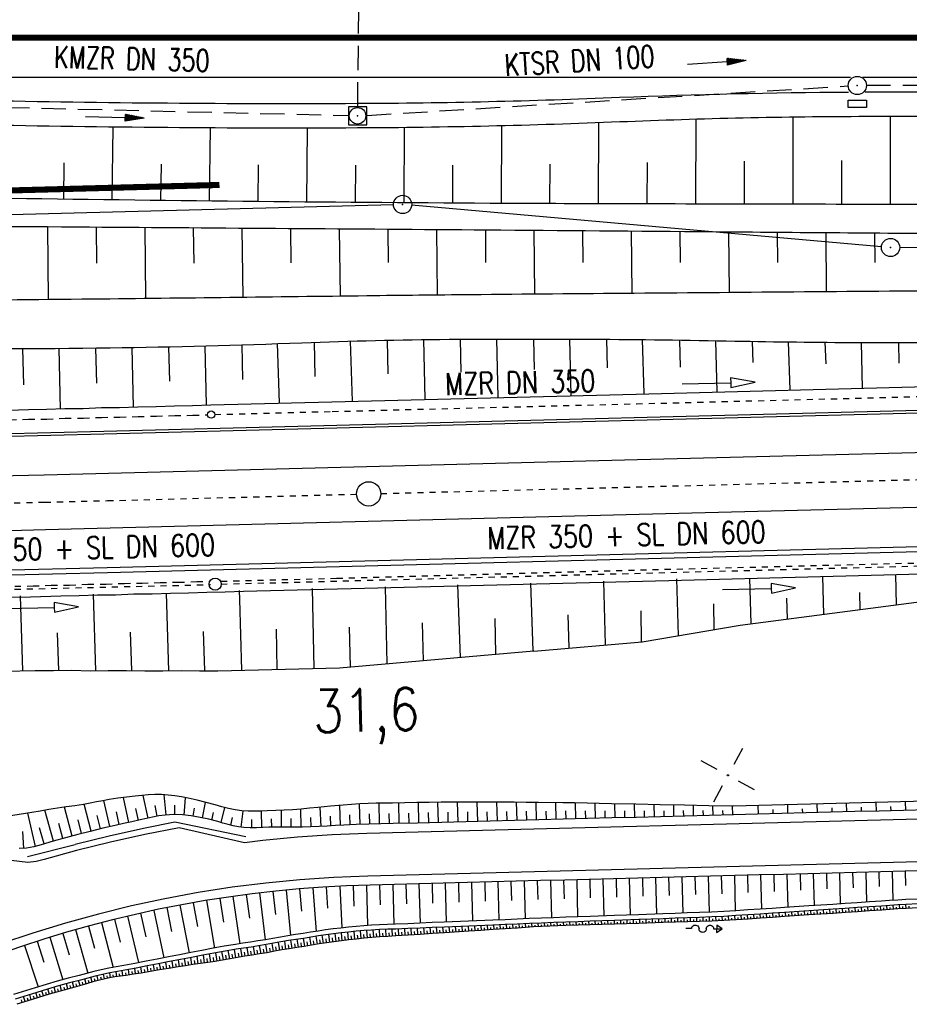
# Model space of a CAD drawing. Extents: x 0 to 1135, y 0 to 420.
# Tile 6 of 81: x 129 to 202, y 127 to 208. Entities that reach past the tile are written whole.
import ezdxf
from ezdxf.enums import TextEntityAlignment as Align

# ---------------------------------------------------------------- set-up
doc = ezdxf.new("R2010")
doc.units = 0
doc.header["$LTSCALE"] = 2
doc.header["$MEASUREMENT"] = 0
for name, pattern in [('ACAD_ISO03W100', [0.5, 0.25, -0.25]), ('ACAD_ISO10W100W', [0.5, 0.25, -0.25]), ('AUSGEZOGEN', [0]), ('GEMEINDE', [3.5, 2, -0.5, 0.5, -0.5]), ('GESTRICH-X2', [1.5, 1, -0.5]), ('STRICHLINIEX2', [0.5, 0.25, -0.25])]:
    doc.linetypes.add(name, pattern=pattern)
doc.layers.get('0').update_dxf_attribs({"color": 8, "linetype": 'AUSGEZOGEN'})
for name, color, linetype in [('Bahnachse', 7, 'CONTINUOUS'), ('BOESCHG', 8, 'AUSGEZOGEN'), ('Böschungen', 15, 'CONTINUOUS'), ('DURCHL', 200, 'GESTRICH-X2'), ('FBRTOP', 8, 'AUSGEZOGEN'), ('GEMEINGRZ', 8, 'GEMEINDE'), ('Gleisachsen', 7, 'CONTINUOUS'), ('GRENZL-BAB', 7, 'AUSGEZOGEN'), ('GRENZP-BAB', 7, 'AUSGEZOGEN'), ('Kabelanlagen', 15, 'CONTINUOUS'), ('KANAL', 200, 'GESTRICH-X2'), ('MULDE', 8, 'AUSGEZOGEN'), ('NETZ', 250, 'AUSGEZOGEN'), ('PFEIL', 200, 'CONTINUOUS'), ('SCHSYMBOL', 200, 'AUSGEZOGEN'), ('TEXTO', 200, 'CONTINUOUS'), ('Tiefenentwaesserung_und_Sammell', 15, 'CONTINUOUS'), ('Wege', 15, 'CONTINUOUS')]:
    doc.layers.add(name, color=color, linetype=linetype)
doc.styles.add('ROMANS', font='romans.shx', dxfattribs={"width": 0.8})

# ---------------------------------------------------------------- blocks, each defined once
blk = doc.blocks.new('IKR')
at = {"color": 0}
for p, q in [((0, 1), (0, 2.5)), ((-2.5, 0), (-1, 0)), ((1, 0), (2.5, 0)), ((0, -2.5), (0, -1))]:
    blk.add_line(p, q, dxfattribs=at)
blk.add_circle((0, 0), 0.05, dxfattribs=at)
blk.add_point((0, 0), dxfattribs=at)
blk = doc.blocks.new('SYMB0068_46')
at = {"layer": 'Wege', "color": 76, "linetype": 'Continuous'}
blk.add_line((0.839233, -0.00059), (1, -0.00059), dxfattribs=at)
for points in [[(0.153392, -0.09941), (0.153392, 0.09823), (0, 0)], [(0.238, 0), (0, 0), (0.153392, -0.09941)], [(0.438, 0), (0.433949, -0.028173), (0.422125, -0.054064), (0.403486, -0.075575), (0.379542, -0.090963), (0.352232, -0.098982), (0.323769, -0.098982), (0.296459, -0.090963), (0.272514, -0.075575), (0.253875, -0.054064), (0.242051, -0.028173), (0.238, 0)], [(0.438, 0), (0.441909, 0.028074), (0.453569, 0.053909), (0.472036, 0.075413), (0.495813, 0.090844), (0.522974, 0.09895), (0.551318, 0.099076), (0.57855, 0.091211), (0.602463, 0.075993), (0.62112, 0.054654), (0.63301, 0.028923), (0.637168, 0.000885)], [(0.837758, 0.000885), (0.833696, -0.027371), (0.821837, -0.053339), (0.803142, -0.074913), (0.779127, -0.090347), (0.751737, -0.098389), (0.72319, -0.098389), (0.695799, -0.090347), (0.671784, -0.074913), (0.65309, -0.053339), (0.641231, -0.027371), (0.637168, 0.000885)]]:
    blk.add_lwpolyline(points, dxfattribs=at)
blk = doc.blocks.new('GST')
at = {"color": 0}
blk.add_circle((0, 0), 0.75, dxfattribs=at)
blk.add_point((0, 0), dxfattribs=at)
blk = doc.blocks.new('17')
blk.add_lwpolyline([(-0.755, -1.218), (0.748, -1.218), (0.748, -1.801), (-0.755, -1.801)], close=True)
blk.add_blockref('GST', (0, 0))
blk = doc.blocks.new('20')
blk.add_lwpolyline([(-0.754, -0.751), (0.754, -0.751), (0.754, 0.75), (-0.754, 0.75)], close=True)
blk.add_circle((0, 0), 0.676)
blk.add_point((0, 0))
blk = doc.blocks.new('PFEIL2')
at = {"color": 0}
for p, q in [((0.88, 0.002), (-2.401, -0.012)), ((0.881, -0.271), (0.879, 0.276)), ((0.879, 0.276), (2.429, 0.009)), ((0.911, 0.27), (0.879, 0.265)), ((0.965, 0.261), (0.879, 0.246)), ((1.019, 0.252), (0.879, 0.228)), ((1.073, 0.242), (0.879, 0.209)), ((1.127, 0.233), (0.879, 0.191)), ((1.181, 0.224), (0.879, 0.172)), ((1.235, 0.214), (0.879, 0.154)), ((1.289, 0.205), (0.879, 0.135)), ((1.343, 0.196), (0.879, 0.117)), ((1.397, 0.187), (0.879, 0.098)), ((1.451, 0.177), (0.879, 0.08)), ((1.505, 0.168), (0.879, 0.061)), ((1.559, 0.159), (0.88, 0.043)), ((1.613, 0.149), (0.88, 0.024)), ((1.668, 0.14), (0.88, 0.006)), ((1.722, 0.131), (0.88, -0.013)), ((1.776, 0.121), (0.88, -0.031)), ((1.83, 0.112), (0.88, -0.05)), ((1.884, 0.103), (0.88, -0.068)), ((1.938, 0.094), (0.88, -0.087)), ((1.992, 0.084), (0.88, -0.105)), ((2.046, 0.075), (0.88, -0.124)), ((2.1, 0.066), (0.88, -0.142)), ((2.154, 0.056), (0.88, -0.161)), ((2.208, 0.047), (0.88, -0.179)), ((2.262, 0.038), (0.881, -0.198)), ((2.316, 0.029), (0.881, -0.216)), ((2.37, 0.019), (0.881, -0.235)), ((2.424, 0.01), (0.881, -0.253)), ((2.429, 0.009), (0.881, -0.271))]:
    blk.add_line(p, q, dxfattribs=at)

msp = doc.modelspace()

# ---------------------------------------------------------------- linework, layer by layer
at = {"layer": 'Bahnachse', "linetype": 'ACAD_ISO10W100W'}
for points in [[(158.663, 168.886), (221.379, 170.514)], [(91.514, 167.232), (131.017, 168.179), (136.171, 168.302), (156.664, 168.834)]]:
    msp.add_lwpolyline(points, dxfattribs=at)
at = {"layer": 'Bahnachse', "linetype": 'Continuous'}
msp.add_circle((157.663, 168.86), 1, dxfattribs=at)
at = {"layer": 'BOESCHG'}
for p, q in [((176.565, 199.367), (176.545, 192.71)), ((184.561, 199.655), (184.545, 192.689)), ((192.559, 199.827), (192.545, 192.672)), ((200.557, 199.88), (200.545, 192.656)), ((136.624, 199.015), (136.546, 193.03)), ((144.612, 198.948), (144.545, 192.934)), ((152.6, 198.932), (152.545, 192.854)), ((160.588, 198.974), (160.545, 192.79)), ((168.577, 199.117), (168.545, 192.742)), ((132.588, 196.075), (132.546, 193.083)), ((140.582, 195.977), (140.546, 192.98)), ((148.575, 195.913), (148.545, 192.892)), ((172.558, 195.976), (172.545, 192.724)), ((180.553, 196.111), (180.545, 192.699)), ((188.552, 196.218), (188.545, 192.68)), ((196.551, 196.265), (196.545, 192.664)), ((156.569, 195.882), (156.545, 192.82)), ((164.564, 195.898), (164.545, 192.764)), ((131.244, 190.805), (131.304, 184.826)), ((135.237, 190.776), (135.271, 187.823)), ((139.236, 190.748), (139.304, 184.914)), ((143.235, 190.719), (143.27, 187.84)), ((147.235, 190.691), (147.303, 185.009)), ((151.234, 190.662), (151.268, 187.86)), ((155.233, 190.633), (155.303, 185.108)), ((159.237, 190.604), (159.27, 187.881)), ((163.248, 190.574), (163.302, 185.202)), ((167.256, 190.545), (167.279, 187.892)), ((171.257, 190.515), (171.302, 185.274)), ((175.258, 190.484), (175.28, 187.896)), ((179.259, 190.452), (179.302, 185.342)), ((183.259, 190.419), (183.28, 187.897)), ((187.26, 190.385), (187.301, 185.408)), ((191.261, 190.351), (191.281, 187.896)), ((195.261, 190.319), (195.301, 185.474)), ((199.262, 190.287), (199.281, 187.897))]:
    msp.add_line(p, q, dxfattribs=at)
for points in [[(288.366, 190.181, 0.001224), (268.225, 190.441, 0.003607), (261.387, 190.463, 0.000604), (214.994, 190.223, -0.003465), (206.905, 190.228, -0.000274), (185.949, 190.396, 0.000308), (167.356, 190.544, 0.000059), (134.692, 190.78, 0.000052), (97.858, 191.038, 0.001602), (77.726, 191.113, -0.002849), (66.408, 191.183, -0.005523), (58.942, 191.354, 0.002908), (44.765, 191.754, 0.001235), (25, 192.147, -0.002443)], [(279.587, 186.332, -0.000788), (263.653, 186.013, -0.002767), (259.115, 185.954, -0.000045), (215.599, 185.638, 0.000242), (207.5, 185.575, 0.000049), (179.503, 185.344, 0.000103), (166.074, 185.23, 0.00101), (157.507, 185.137, -0.000384), (134.96, 184.866, -0.002297), (106.572, 184.676, -0.010175), (100.163, 184.793, -0.006064), (99.231, 184.841, -0.000178), (67.448, 186.853, -0.001343), (63.094, 187.142, -0.0005), (51.409, 187.961)]]:
    msp.add_lwpolyline(points, format="xyb", dxfattribs=at)
at = {"layer": 'BOESCHG', "flags": 128}
msp.add_lwpolyline([(51.409, 187.961, 0.005439), (62.692, 185.853, 0.014312), (67.009, 185.221, 0.002504), (94.144, 182.181, 0.01176), (99.938, 181.699, 0.009196), (118.334, 180.942, 0.009376), (136.394, 180.87, 0.005904), (152.165, 181.289, -0.007694), (164.267, 181.567, -0.006784), (187.789, 181.427, 0.007901), (207.983, 181.351, 0.002334), (217.309, 181.507, -0.002102), (227.664, 181.686, -0.005265), (232.216, 181.697, 0.002017), (244.096, 181.649, 0.024571), (248.51, 181.866, 0.011493), (257.883, 183.008)], format="xyb", dxfattribs=at)
at = {"layer": 'Böschungen', "linetype": 'Continuous'}
for p, q in [((188.212, 158.07), (222.064, 162.469)), ((188.99, 161.918), (189.098, 158.185)), ((194.988, 162.07), (195.078, 158.962)), ((200.986, 162.222), (201.058, 159.739)), ((198.027, 160.749), (198.068, 159.351)), ((192.038, 160.284), (192.088, 158.574))]:
    msp.add_line(p, q, dxfattribs=at)
for points in [[(156.34, 176.494), (156.172, 181.422)], [(159.183, 181.495), (159.246, 178.723)], [(162.296, 176.648), (162.189, 181.546)], [(165.196, 181.574), (165.252, 178.875)], [(168.302, 176.799), (168.2, 181.588)], [(171.206, 181.592), (171.259, 179.077)], [(174.307, 176.951), (174.211, 181.586)], [(177.218, 181.569), (177.264, 179.229)], [(180.313, 177.103), (180.17, 181.542)], [(183.214, 181.504), (183.267, 179.281)], [(186.318, 177.255), (186.209, 181.456)], [(189.202, 181.401), (189.253, 179.669)], [(192.324, 177.407), (192.196, 181.356)], [(129.192, 180.817), (129.265, 177.813)], [(132.317, 175.837), (132.194, 180.826)], [(135.197, 180.853), (135.27, 177.965)], [(138.322, 175.989), (138.201, 180.899)], [(141.204, 180.958), (141.276, 178.117)], [(144.329, 176.191), (144.207, 181.031)], [(147.213, 181.117), (147.281, 178.268)], [(150.335, 176.343), (150.162, 181.215)], [(153.175, 181.326), (153.239, 178.522)], [(195.185, 181.325), (195.252, 179.542)], [(198.28, 177.56), (198.188, 181.308)], [(201.242, 181.305), (201.261, 179.606)], [(127.162, 175.714), (129.665, 175.802), (131.166, 175.815), (132.668, 175.878), (134.169, 175.891), (135.671, 175.954), (137.172, 175.967), (138.674, 176.03), (140.174, 176.043), (141.676, 176.106), (143.177, 176.119), (144.679, 176.182), (154.639, 176.436), (179.662, 177.069), (204.635, 177.703)], [(123.033, 160.239), (124.831, 160.267), (127.333, 160.355), (129.835, 160.393), (132.338, 160.482), (133.839, 160.495), (135.341, 160.558), (136.842, 160.571), (138.344, 160.634), (139.844, 160.647), (141.347, 160.71), (142.847, 160.723), (144.349, 160.785), (145.85, 160.798), (147.352, 160.861), (157.311, 161.116), (182.335, 161.749), (207.308, 162.383), (224.325, 162.863), (224.337, 162.865)], [(159.015, 161.224), (159.159, 154.918)], [(164.97, 161.377), (165.173, 155.42)], [(170.976, 161.529), (171.162, 155.953)], [(176.981, 161.681), (177.103, 156.476)], [(182.988, 161.883), (183.123, 157.228)], [(128.987, 160.464), (129.185, 154.308)], [(134.992, 160.616), (135.187, 154.31)], [(141, 160.693), (141.189, 154.311)], [(147.003, 160.92), (147.025, 160.179)], [(153.009, 161.072), (153.147, 154.517)], [(147.025, 160.179), (147.192, 154.363)], [(186.086, 157.705), (186.038, 159.807)], [(174.145, 156.199), (174.062, 158.902)], [(180.109, 156.702), (180.072, 159.254)], [(156.151, 154.642), (156.082, 157.895)], [(162.166, 155.144), (162.092, 158.247)], [(168.131, 155.697), (168.053, 158.6)], [(171.237, 155.921), (180.159, 156.701), (188.212, 158.07)], [(132.186, 154.334), (132.063, 157.438)], [(138.188, 154.335), (138.066, 157.489)], [(144.19, 154.337), (144.072, 157.54)], [(150.145, 154.441), (150.076, 157.743)], [(122.93, 154.124), (127.734, 154.293), (130.236, 154.332), (131.737, 154.345), (133.237, 154.358), (134.737, 154.321), (136.238, 154.334), (137.738, 154.347), (139.238, 154.31), (140.739, 154.323), (142.24, 154.336), (143.739, 154.299), (145.24, 154.312), (155.249, 154.565), (171.234, 155.955)]]:
    msp.add_lwpolyline(points, dxfattribs=at)
at = {"layer": 'DURCHL'}
msp.add_line((156.756, 200.702), (157.25, 241.753), dxfattribs=at)
at = {"layer": 'FBRTOP', "const_width": 0.5}
msp.add_lwpolyline([(25, 206.373), (447.448, 206.371), (747.448, 206.371), (922.448, 206.371), (950, 206.371)], dxfattribs=at)
at = {"layer": 'FBRTOP'}
for points in [[(25, 203.123), (197.295, 203.122)], [(198.272, 203.122), (247.323, 203.122)]]:
    msp.add_lwpolyline(points, dxfattribs=at)
at = {"layer": 'GEMEINGRZ', "const_width": 0.5}
msp.add_lwpolyline([(145.388, 194.26), (126.523, 193.764)], dxfattribs=at)
at = {"layer": 'Gleisachsen', "linetype": 'Continuous'}
for p, q in [((130.963, 170.428), (179.767, 171.686)), ((70.824, 168.987), (130.963, 170.428)), ((131.07, 165.929), (179.907, 167.181)), ((114.843, 165.541), (131.07, 165.929))]:
    msp.add_line(p, q, dxfattribs=at)
for points in [[(179.767, 171.686), (204.79, 172.323), (218.54, 172.702)], [(179.907, 167.181), (204.88, 167.819), (218.702, 168.199)]]:
    msp.add_lwpolyline(points, dxfattribs=at)
at = {"layer": 'GRENZL-BAB'}
for p, q in [((159.698, 192.636), (116.912, 191.51)), ((199.839, 189.182), (161.195, 192.59)), ((291.783, 188.659), (201.336, 189.113))]:
    msp.add_line(p, q, dxfattribs=at)
at = {"layer": 'Kabelanlagen', "linetype": 'Continuous'}
for p, q in [((135.875, 174.007), (214.695, 176.052)), ((135.88, 173.797), (214.699, 175.842)), ((123.652, 173.714), (135.875, 174.007)), ((123.657, 173.504), (135.88, 173.797)), ((136.154, 162.8), (270.817, 166.295)), ((136.165, 162.4), (270.828, 165.895)), ((124.144, 162.512), (136.154, 162.8)), ((124.154, 162.113), (136.164, 162.4))]:
    msp.add_line(p, q, dxfattribs=at)
at = {"layer": 'KANAL'}
for p, q in [((157.502, 199.979), (197.109, 202.4)), ((198.593, 202.45), (247.057, 202.46)), ((124.75, 200.709), (156.006, 199.971))]:
    msp.add_line(p, q, dxfattribs=at)
at = {"layer": 'MULDE'}
for points in [[(197.12, 201.87, 0.008982), (178.298, 201.436, -0.009108), (156.736, 200.944, -0.006275), (125.515, 201.193, 0.000118), (124.651, 201.21, 0.001222)], [(247.177, 201.779, -0.000217), (239.384, 201.816, 0.001882), (198.585, 201.876, 0.000042), (198.497, 201.876, -0.009108)], [(228.71, 199.861, 0.001388), (198.606, 199.876, 0.009681), (178.316, 199.436, -0.009108), (156.75, 198.944, -0.006275), (125.519, 199.193, 0.005176), (87.657, 199.577, 0.001222), (35.211, 199.439, -0.000451), (25, 199.396, -0.000899)], [(288.526, 192.166, 0.003236), (268.928, 192.954, 0.009993), (262.577, 193.042, 0.000875), (219.924, 192.701, -0.002823), (206.701, 192.647, -0.000253), (178.453, 192.705, -0.000662), (167.648, 192.747, -0.002537), (126.973, 193.166, 0.003573), (98.09, 193.404, 0.00006), (81.955, 193.419, 0.000063), (66.373, 193.43, 0.000072), (58.344, 193.434, -0.000041), (44.181, 193.439, -0.001588), (25, 193.509, -0.00247)]]:
    msp.add_lwpolyline(points, format="xyb", dxfattribs=at)
at = {"layer": 'Tiefenentwaesserung_und_Sammell', "linetype": 'STRICHLINIEX2'}
for p, q in [((145.531, 161.443), (221.239, 163.408)), ((111.541, 160.61), (144.644, 161.403))]:
    msp.add_line(p, q, dxfattribs=at)
at = {"layer": 'Tiefenentwaesserung_und_Sammell', "linetype": 'Continuous'}
for points in [[(183.439, 177.906), (187.438, 178.001), (187.448, 177.601), (189.438, 178.049), (187.429, 178.401), (187.438, 178.001)], [(186.775, 160.987), (190.774, 161.083), (190.783, 160.683), (192.773, 161.13), (190.764, 161.483), (190.774, 161.083)], [(127.799, 159.425), (131.797, 159.521), (131.807, 159.121), (133.797, 159.568), (131.788, 159.921), (131.797, 159.521)]]:
    msp.add_lwpolyline(points, dxfattribs=at)
at = {"layer": 'Tiefenentwaesserung_und_Sammell', "linetype": 'ACAD_ISO03W100'}
for points in [[(144.998, 175.388), (154.669, 175.635), (179.692, 176.268), (204.665, 176.903), (221.061, 177.365)], [(127.193, 174.913), (129.696, 175.001), (131.196, 175.014), (132.698, 175.077), (134.199, 175.09), (135.701, 175.153), (137.202, 175.166), (138.704, 175.229), (140.205, 175.242), (141.707, 175.305), (143.207, 175.318), (144.399, 175.368)], [(145.522, 161.682), (155.031, 161.922), (180.005, 162.606), (205.028, 163.239), (221.194, 163.651)], [(111.536, 160.835), (112.542, 160.87), (115.043, 160.908), (117.546, 160.997), (120.048, 161.035), (122.551, 161.123), (125.053, 161.162), (127.556, 161.25), (130.057, 161.288), (131.559, 161.351), (133.06, 161.364), (134.562, 161.427), (136.063, 161.44), (137.565, 161.503), (139.016, 161.517), (140.518, 161.58), (142.018, 161.593), (143.521, 161.656), (144.528, 161.665)]]:
    msp.add_lwpolyline(points, dxfattribs=at)
at = {"layer": 'Tiefenentwaesserung_und_Sammell', "linetype": 'Continuous'}
for centre, radius in [((144.698, 175.378), 0.3), ((145.031, 161.43), 0.5)]:
    msp.add_circle(centre, radius, dxfattribs=at)
at = {"layer": 'Wege', "linetype": 'Continuous'}
for p, q in [((140.99, 142.458), (140.846, 144.125)), ((134.821, 141.128), (134.27, 143.345)), ((136.369, 141.501), (135.881, 143.649)), ((137.937, 141.844), (137.49, 143.891)), ((139.508, 142.198), (139.108, 144.07)), ((142.474, 142.452), (142.59, 143.878)), ((143.99, 142.222), (144.247, 143.498)), ((156.951, 141.675), (156.901, 143.363)), ((158.562, 141.719), (158.518, 143.425)), ((160.176, 141.76), (160.132, 143.446)), ((161.79, 141.802), (161.746, 143.478)), ((163.404, 141.844), (163.361, 143.51)), ((165.018, 141.886), (164.976, 143.52)), ((166.632, 141.928), (166.591, 143.516)), ((168.246, 141.969), (168.206, 143.507)), ((169.86, 142.011), (169.822, 143.5)), ((171.474, 142.053), (171.437, 143.493)), ((173.088, 142.095), (173.053, 143.475)), ((174.703, 142.137), (174.669, 143.445)), ((176.317, 142.179), (176.285, 143.41)), ((177.931, 142.221), (177.901, 143.377)), ((179.545, 142.262), (179.517, 143.344)), ((181.159, 142.304), (181.133, 143.311)), ((192.147, 142.589), (192.123, 143.295)), ((194.571, 142.652), (194.547, 143.359)), ((196.995, 142.715), (196.971, 143.423)), ((199.419, 142.778), (199.395, 143.487)), ((201.843, 142.841), (201.818, 143.55)), ((130.26, 139.877), (129.635, 142.607)), ((131.735, 140.311), (131.019, 142.859)), ((133.276, 140.731), (132.647, 143.093)), ((137.147, 141.675), (136.918, 142.729)), ((138.731, 142.018), (138.511, 143.001)), ((140.255, 142.355), (140.11, 143.243)), ((141.726, 142.488), (141.728, 143.259)), ((143.229, 142.361), (143.329, 143.029)), ((144.751, 142.045), (144.902, 142.665)), ((145.522, 141.836), (145.84, 143.069)), ((147.174, 141.45), (147.34, 142.785)), ((148.881, 141.432), (148.846, 142.786)), ((150.476, 141.466), (150.478, 142.849)), ((152.104, 141.459), (152.079, 142.945)), ((153.743, 141.523), (153.663, 143.101)), ((155.352, 141.612), (155.275, 143.24)), ((221.212, 142.593), (157.496, 140.94)), ((157.755, 141.697), (157.733, 142.551)), ((159.369, 141.739), (159.347, 142.587)), ((160.983, 141.781), (160.961, 142.621)), ((162.597, 141.823), (162.575, 142.659)), ((164.211, 141.865), (164.19, 142.691)), ((165.825, 141.907), (165.804, 142.713)), ((167.439, 141.948), (167.419, 142.73)), ((169.053, 141.99), (169.034, 142.747)), ((170.667, 142.032), (170.648, 142.765)), ((172.281, 142.074), (172.263, 142.78)), ((173.896, 142.116), (173.878, 142.788)), ((175.51, 142.158), (175.493, 142.793)), ((177.124, 142.2), (177.108, 142.797)), ((178.738, 142.241), (178.723, 142.801)), ((180.352, 142.283), (180.338, 142.805)), ((181.966, 142.325), (181.953, 142.81)), ((182.773, 142.346), (182.749, 143.278)), ((183.58, 142.367), (183.568, 142.814)), ((184.387, 142.388), (184.365, 143.244)), ((185.194, 142.409), (185.183, 142.818)), ((186.001, 142.43), (185.981, 143.211)), ((186.808, 142.451), (186.799, 142.823)), ((187.615, 142.472), (187.597, 143.178)), ((189.723, 142.526), (189.699, 143.231)), ((190.935, 142.558), (190.923, 142.911)), ((193.359, 142.621), (193.347, 142.974)), ((195.783, 142.683), (195.771, 143.037)), ((198.207, 142.746), (198.195, 143.1)), ((200.631, 142.809), (200.619, 143.164)), ((132.503, 140.524), (132.168, 141.752)), ((134.048, 140.932), (133.754, 142.072)), ((135.596, 141.319), (135.335, 142.407)), ((141.724, 141.88), (139.138, 141.338)), ((147.566, 140.669), (141.724, 141.88)), ((146.321, 141.619), (146.463, 142.254)), ((148.039, 141.4), (148.057, 142.08)), ((149.682, 141.466), (149.67, 142.144)), ((151.285, 141.455), (151.284, 142.17)), ((152.928, 141.485), (152.898, 142.253)), ((154.552, 141.568), (154.508, 142.371)), ((156.15, 141.647), (156.12, 142.476)), ((129.292, 139.712), (129.219, 141.099)), ((130.965, 140.091), (130.589, 141.402)), ((139.138, 141.338), (136.325, 140.719)), ((142.075, 141.391), (139.246, 140.85)), ((147.456, 140.182), (142.075, 141.391)), ((157.496, 140.94), (154.645, 140.826)), ((136.311, 140.716), (133.516, 140.019)), ((136.432, 140.231), (133.637, 139.534)), ((139.246, 140.85), (136.432, 140.231)), ((148.959, 140.359), (147.456, 140.182)), ((151.799, 140.633), (148.959, 140.359)), ((154.645, 140.826), (151.799, 140.633)), ((133.503, 140.016), (129.589, 139.017)), ((133.637, 139.534), (130.973, 138.792)), ((129.61, 138.559), (127.557, 138.804)), ((130.298, 138.636), (129.61, 138.559)), ((130.973, 138.792), (130.298, 138.636)), ((221.302, 139.094), (157.587, 137.442)), ((194.223, 137.641), (194.292, 135.007)), ((195.304, 137.669), (195.338, 136.374)), ((196.385, 137.697), (196.452, 135.15)), ((197.466, 137.725), (197.499, 136.473)), ((198.547, 137.753), (198.611, 135.291)), ((199.628, 137.781), (199.659, 136.572)), ((200.709, 137.809), (200.771, 135.439)), ((201.789, 137.838), (201.82, 136.672)), ((149.198, 136.864), (146.417, 136.512)), ((151.989, 137.136), (149.198, 136.864)), ((154.785, 137.329), (151.989, 137.136)), ((157.587, 137.442), (154.785, 137.329)), ((162.878, 136.829), (162.92, 135.22)), ((163.959, 136.857), (164.043, 133.654)), ((165.04, 136.885), (165.082, 135.292)), ((166.121, 136.913), (166.204, 133.743)), ((167.202, 136.941), (167.243, 135.364)), ((168.283, 136.969), (168.365, 133.831)), ((169.363, 136.997), (169.404, 135.436)), ((170.444, 137.025), (170.525, 133.92)), ((171.525, 137.053), (171.566, 135.509)), ((172.606, 137.081), (172.686, 134.005)), ((173.687, 137.109), (173.727, 135.576)), ((174.768, 137.137), (174.848, 134.082)), ((175.849, 137.165), (175.888, 135.643)), ((176.929, 137.193), (177.009, 134.16)), ((178.01, 137.221), (178.05, 135.71)), ((179.091, 137.249), (179.17, 134.237)), ((180.172, 137.277), (180.211, 135.777)), ((181.253, 137.305), (181.331, 134.315)), ((182.334, 137.333), (182.373, 135.844)), ((183.415, 137.361), (183.492, 134.393)), ((184.496, 137.389), (184.534, 135.91)), ((185.576, 137.417), (185.654, 134.469)), ((186.657, 137.445), (186.696, 135.982)), ((187.738, 137.473), (187.814, 134.58)), ((188.819, 137.501), (188.856, 136.075)), ((189.9, 137.529), (189.973, 134.722)), ((190.981, 137.557), (191.017, 136.175)), ((192.062, 137.585), (192.133, 134.864)), ((193.142, 137.613), (193.178, 136.274)), ((143.647, 136.081), (140.89, 135.572)), ((146.417, 136.512), (143.647, 136.081)), ((148.684, 136.049), (149.147, 132.202)), ((149.781, 136.173), (149.986, 134.281)), ((150.88, 136.284), (151.237, 132.557)), ((151.979, 136.383), (152.132, 134.551)), ((153.075, 136.468), (153.337, 132.892)), ((154.172, 136.542), (154.282, 134.795)), ((155.273, 136.603), (155.445, 133.17)), ((156.376, 136.651), (156.438, 134.966)), ((157.469, 136.687), (157.565, 133.379)), ((158.555, 136.717), (158.598, 135.079)), ((159.636, 136.745), (159.721, 133.479)), ((160.716, 136.772), (160.759, 135.146)), ((161.797, 136.8), (161.882, 133.566)), ((140.89, 135.572), (138.149, 134.983)), ((143.228, 135.248), (143.576, 133.285)), ((144.316, 135.432), (144.964, 131.517)), ((145.411, 135.606), (145.707, 133.653)), ((146.499, 135.765), (147.052, 131.868)), ((147.593, 135.913), (147.846, 133.969)), ((138.149, 134.983), (135.426, 134.317)), ((138.902, 134.383), (139.332, 132.451)), ((139.976, 134.617), (140.807, 130.719)), ((141.058, 134.839), (141.452, 132.879)), ((142.137, 135.049), (142.89, 131.122)), ((191.445, 134.075), (191.423, 134.417)), ((191.966, 134.11), (191.945, 134.451)), ((192.487, 134.145), (192.466, 134.486)), ((193.008, 134.18), (192.987, 134.52)), ((193.529, 134.215), (193.508, 134.555)), ((193.789, 134.232), (193.779, 134.402)), ((194.05, 134.25), (194.029, 134.589)), ((194.311, 134.267), (194.3, 134.437)), ((194.571, 134.285), (194.55, 134.623)), ((194.832, 134.303), (194.821, 134.472)), ((195.092, 134.32), (195.071, 134.658)), ((195.353, 134.338), (195.342, 134.506)), ((195.613, 134.355), (195.592, 134.692)), ((195.874, 134.373), (195.863, 134.541)), ((196.134, 134.39), (196.113, 134.727)), ((196.395, 134.408), (196.384, 134.576)), ((196.655, 134.425), (196.634, 134.761)), ((196.916, 134.443), (196.905, 134.611)), ((197.176, 134.461), (197.155, 134.796)), ((197.437, 134.478), (197.426, 134.645)), ((197.697, 134.495), (197.676, 134.83)), ((197.958, 134.513), (197.947, 134.68)), ((198.218, 134.53), (198.198, 134.864)), ((198.479, 134.547), (198.469, 134.714)), ((198.739, 134.564), (198.719, 134.897)), ((199, 134.582), (198.99, 134.748)), ((199.261, 134.599), (199.24, 134.932)), ((199.522, 134.617), (199.511, 134.783)), ((199.783, 134.635), (199.759, 134.967)), ((200.044, 134.654), (200.032, 134.819)), ((200.305, 134.673), (200.279, 135.004)), ((200.565, 134.691), (200.553, 134.857)), ((200.825, 134.71), (200.801, 135.04)), ((201.085, 134.728), (201.074, 134.893)), ((201.344, 134.745), (201.324, 135.075)), ((201.604, 134.761), (201.595, 134.926)), ((201.864, 134.775), (201.847, 135.105)), ((202.124, 134.789), (202.116, 134.953)), ((135.426, 134.317), (132.723, 133.573)), ((135.682, 133.608), (136.638, 129.929)), ((136.756, 133.88), (137.217, 131.999)), ((137.825, 134.137), (138.723, 130.318)), ((172.137, 133.3), (172.124, 133.584)), ((172.657, 133.321), (172.647, 133.604)), ((173.179, 133.338), (173.169, 133.622)), ((173.701, 133.354), (173.691, 133.64)), ((174.223, 133.369), (174.213, 133.659)), ((174.745, 133.385), (174.735, 133.678)), ((175.267, 133.402), (175.257, 133.696)), ((175.789, 133.418), (175.778, 133.715)), ((176.05, 133.427), (176.045, 133.576)), ((176.311, 133.435), (176.3, 133.734)), ((176.572, 133.443), (176.567, 133.593)), ((176.833, 133.451), (176.822, 133.753)), ((177.094, 133.459), (177.088, 133.611)), ((177.355, 133.468), (177.344, 133.772)), ((177.616, 133.476), (177.61, 133.628)), ((177.877, 133.484), (177.866, 133.79)), ((178.138, 133.492), (178.132, 133.646)), ((178.399, 133.5), (178.388, 133.809)), ((178.66, 133.508), (178.654, 133.663)), ((178.921, 133.516), (178.91, 133.828)), ((179.182, 133.525), (179.176, 133.681)), ((179.443, 133.533), (179.432, 133.846)), ((179.704, 133.541), (179.698, 133.698)), ((179.965, 133.549), (179.954, 133.865)), ((180.226, 133.557), (180.22, 133.716)), ((180.487, 133.565), (180.475, 133.884)), ((180.748, 133.573), (180.742, 133.733)), ((181.009, 133.582), (180.997, 133.903)), ((181.27, 133.59), (181.264, 133.751)), ((181.53, 133.598), (181.519, 133.921)), ((181.791, 133.606), (181.786, 133.769)), ((182.052, 133.615), (182.041, 133.94)), ((182.313, 133.623), (182.308, 133.786)), ((182.574, 133.631), (182.563, 133.959)), ((182.835, 133.64), (182.83, 133.804)), ((183.096, 133.648), (183.085, 133.978)), ((183.357, 133.656), (183.352, 133.822)), ((183.618, 133.664), (183.607, 133.997)), ((183.879, 133.672), (183.874, 133.839)), ((184.14, 133.679), (184.129, 134.015)), ((184.401, 133.687), (184.395, 133.855)), ((184.662, 133.694), (184.651, 134.033)), ((184.923, 133.702), (184.917, 133.872)), ((185.184, 133.71), (185.173, 134.051)), ((185.445, 133.719), (185.439, 133.89)), ((185.706, 133.728), (185.694, 134.071)), ((185.967, 133.738), (185.961, 133.91)), ((186.229, 133.749), (186.215, 134.093)), ((186.491, 133.76), (186.483, 133.933)), ((186.752, 133.773), (186.735, 134.119)), ((187.013, 133.786), (187.004, 133.959)), ((187.274, 133.8), (187.256, 134.147)), ((187.536, 133.815), (187.526, 133.988)), ((187.797, 133.83), (187.776, 134.177)), ((188.058, 133.846), (188.047, 134.019)), ((188.319, 133.863), (188.297, 134.209)), ((188.579, 133.88), (188.568, 134.053)), ((188.84, 133.898), (188.818, 134.244)), ((189.101, 133.916), (189.089, 134.088)), ((189.362, 133.934), (189.338, 134.278)), ((189.623, 133.952), (189.61, 134.124)), ((189.882, 133.97), (189.859, 134.314)), ((190.142, 133.987), (190.131, 134.159)), ((190.403, 134.005), (190.381, 134.349)), ((190.663, 134.023), (190.652, 134.194)), ((190.924, 134.04), (190.902, 134.383)), ((191.184, 134.058), (191.174, 134.229)), ((191.705, 134.092), (191.695, 134.263)), ((192.226, 134.127), (192.216, 134.298)), ((192.747, 134.162), (192.737, 134.333)), ((193.268, 134.197), (193.258, 134.367)), ((132.723, 133.573), (130.042, 132.753)), ((133.551, 133.03), (134.57, 129.465)), ((134.615, 133.325), (135.107, 131.522)), ((155.488, 132.127), (155.413, 132.765)), ((156.006, 132.186), (155.934, 132.82)), ((156.525, 132.245), (156.453, 132.874)), ((157.042, 132.302), (156.975, 132.926)), ((157.557, 132.355), (157.499, 132.973)), ((158.073, 132.4), (158.024, 133.01)), ((158.59, 132.437), (158.55, 133.038)), ((159.109, 132.469), (159.074, 133.058)), ((159.369, 132.484), (159.352, 132.775)), ((159.629, 132.499), (159.598, 133.075)), ((159.891, 132.514), (159.874, 132.799)), ((160.152, 132.53), (160.118, 133.092)), ((160.414, 132.547), (160.396, 132.824)), ((160.674, 132.563), (160.639, 133.113)), ((160.935, 132.58), (160.917, 132.852)), ((161.195, 132.597), (161.161, 133.135)), ((161.456, 132.615), (161.439, 132.88)), ((161.716, 132.632), (161.682, 133.157)), ((161.977, 132.649), (161.96, 132.909)), ((162.238, 132.666), (162.204, 133.179)), ((162.498, 132.683), (162.482, 132.937)), ((162.759, 132.7), (162.726, 133.201)), ((163.019, 132.717), (163.003, 132.964)), ((163.28, 132.733), (163.248, 133.222)), ((163.54, 132.75), (163.525, 132.991)), ((163.801, 132.767), (163.77, 133.243)), ((164.062, 132.783), (164.046, 133.018)), ((164.322, 132.8), (164.292, 133.264)), ((164.583, 132.817), (164.568, 133.046)), ((164.843, 132.834), (164.814, 133.286)), ((165.104, 132.85), (165.089, 133.073)), ((165.364, 132.867), (165.336, 133.307)), ((165.625, 132.884), (165.611, 133.101)), ((165.886, 132.901), (165.858, 133.328)), ((166.146, 132.918), (166.132, 133.129)), ((166.407, 132.935), (166.38, 133.35)), ((166.667, 132.952), (166.654, 133.156)), ((166.928, 132.969), (166.902, 133.371)), ((167.188, 132.985), (167.176, 133.184)), ((167.449, 133.002), (167.424, 133.393)), ((167.71, 133.019), (167.697, 133.211)), ((167.97, 133.035), (167.946, 133.414)), ((168.231, 133.052), (168.219, 133.238)), ((168.491, 133.068), (168.468, 133.435)), ((168.752, 133.085), (168.74, 133.265)), ((169.012, 133.102), (168.989, 133.457)), ((169.273, 133.118), (169.262, 133.293)), ((169.534, 133.135), (169.511, 133.478)), ((169.794, 133.153), (169.783, 133.321)), ((170.055, 133.171), (170.033, 133.5)), ((170.315, 133.189), (170.305, 133.35)), ((170.576, 133.207), (170.555, 133.521)), ((170.836, 133.225), (170.826, 133.378)), ((171.097, 133.242), (171.077, 133.543)), ((171.357, 133.258), (171.348, 133.406)), ((171.617, 133.274), (171.6, 133.564)), ((171.877, 133.288), (171.869, 133.431)), ((172.397, 133.311), (172.391, 133.452)), ((172.918, 133.33), (172.913, 133.471)), ((173.44, 133.346), (173.435, 133.489)), ((173.962, 133.361), (173.957, 133.505)), ((174.484, 133.377), (174.479, 133.523)), ((175.006, 133.394), (175.001, 133.54)), ((175.528, 133.41), (175.523, 133.558)), ((130.042, 132.753), (127.386, 131.856)), ((130.394, 132.077), (130.942, 130.353)), ((131.443, 132.406), (132.515, 128.915)), ((132.495, 132.724), (133.019, 130.958)), ((150.346, 131.329), (150.231, 131.991)), ((150.858, 131.417), (150.749, 132.077)), ((151.373, 131.499), (151.266, 132.158)), ((151.888, 131.581), (151.782, 132.236)), ((152.406, 131.664), (152.296, 132.317)), ((152.664, 131.708), (152.609, 132.033)), ((152.922, 131.752), (152.811, 132.401)), ((153.179, 131.796), (153.124, 132.12)), ((153.436, 131.839), (153.327, 132.487)), ((153.692, 131.882), (153.639, 132.205)), ((153.947, 131.922), (153.847, 132.569)), ((154.202, 131.961), (154.155, 132.284)), ((154.458, 131.997), (154.37, 132.643)), ((154.714, 132.032), (154.673, 132.354)), ((154.972, 132.065), (154.891, 132.707)), ((155.23, 132.096), (155.191, 132.417)), ((155.746, 132.156), (155.71, 132.475)), ((156.265, 132.216), (156.229, 132.531)), ((156.783, 132.274), (156.748, 132.588)), ((157.299, 132.329), (157.268, 132.64)), ((157.815, 132.378), (157.788, 132.686)), ((158.332, 132.419), (158.309, 132.722)), ((158.85, 132.454), (158.831, 132.751)), ((129.349, 131.736), (130.471, 128.328)), ((145.714, 130.54), (145.593, 131.224)), ((146.228, 130.632), (146.108, 131.313)), ((146.74, 130.721), (146.626, 131.398)), ((147.252, 130.805), (147.145, 131.478)), ((147.509, 130.845), (147.457, 131.181)), ((147.766, 130.885), (147.664, 131.555)), ((148.025, 130.925), (147.973, 131.259)), ((148.284, 130.965), (148.178, 131.633)), ((148.544, 131.007), (148.489, 131.34)), ((148.804, 131.05), (148.69, 131.716)), ((149.063, 131.096), (149.004, 131.428)), ((149.321, 131.142), (149.201, 131.806)), ((149.578, 131.189), (149.518, 131.521)), ((149.834, 131.237), (149.715, 131.899)), ((150.09, 131.284), (150.031, 131.614)), ((150.601, 131.374), (150.546, 131.704)), ((151.115, 131.458), (151.061, 131.788)), ((151.63, 131.54), (151.577, 131.868)), ((152.147, 131.622), (152.093, 131.949)), ((141.066, 129.811), (140.979, 130.345)), ((141.581, 129.895), (141.492, 130.444)), ((142.097, 129.981), (142.005, 130.543)), ((142.611, 130.065), (142.518, 130.642)), ((142.868, 130.106), (142.822, 130.399)), ((143.124, 130.145), (143.034, 130.743)), ((143.381, 130.183), (143.337, 130.488)), ((143.639, 130.22), (143.549, 130.842)), ((143.897, 130.257), (143.852, 130.574)), ((144.156, 130.293), (144.063, 130.941)), ((144.415, 130.33), (144.367, 130.66)), ((144.675, 130.368), (144.574, 131.038)), ((144.935, 130.408), (144.882, 130.747)), ((145.195, 130.45), (145.084, 131.133)), ((145.455, 130.494), (145.397, 130.836)), ((145.972, 130.586), (145.911, 130.927)), ((146.485, 130.677), (146.425, 131.016)), ((146.996, 130.764), (146.941, 131.101)), ((136.935, 129.162), (136.876, 129.567)), ((137.451, 129.236), (137.391, 129.661)), ((137.969, 129.313), (137.904, 129.755)), ((138.229, 129.353), (138.194, 129.578)), ((138.488, 129.394), (138.414, 129.852)), ((138.746, 129.436), (138.708, 129.668)), ((139.004, 129.478), (138.927, 129.95)), ((139.261, 129.521), (139.222, 129.76)), ((139.519, 129.563), (139.439, 130.049)), ((139.777, 129.604), (139.736, 129.852)), ((140.035, 129.646), (139.953, 130.148)), ((140.293, 129.687), (140.251, 129.942)), ((140.55, 129.728), (140.466, 130.247)), ((140.808, 129.769), (140.765, 130.032)), ((141.324, 129.853), (141.279, 130.123)), ((141.839, 129.938), (141.794, 130.216)), ((142.354, 130.023), (142.308, 130.308)), ((133.918, 128.433), (133.801, 128.846)), ((134.422, 128.579), (134.303, 128.981)), ((134.673, 128.653), (134.614, 128.85)), ((134.922, 128.725), (134.81, 129.115)), ((135.17, 128.796), (135.118, 128.988)), ((135.42, 128.863), (135.321, 129.243)), ((135.669, 128.926), (135.624, 129.115)), ((135.92, 128.983), (135.838, 129.362)), ((136.17, 129.034), (136.135, 129.226)), ((136.424, 129.081), (136.358, 129.469)), ((136.679, 129.123), (136.648, 129.321)), ((137.193, 129.2), (137.163, 129.407)), ((137.71, 129.274), (137.679, 129.491)), ((130.907, 127.583), (130.779, 128.003)), ((131.406, 127.734), (131.281, 128.151)), ((131.656, 127.807), (131.594, 128.016)), ((131.906, 127.88), (131.784, 128.296)), ((132.155, 127.951), (132.096, 128.159)), ((132.406, 128.021), (132.289, 128.438)), ((132.657, 128.089), (132.599, 128.299)), ((132.909, 128.157), (132.794, 128.576)), ((133.161, 128.225), (133.104, 128.435)), ((133.413, 128.293), (133.298, 128.712)), ((133.666, 128.362), (133.608, 128.571)), ((134.171, 128.505), (134.111, 128.709)), ((129.167, 127.037), (129.098, 127.25)), ((129.415, 127.117), (129.278, 127.542)), ((129.663, 127.196), (129.595, 127.408)), ((129.911, 127.274), (129.778, 127.698)), ((130.16, 127.352), (130.094, 127.564)), ((130.41, 127.43), (130.277, 127.852)), ((130.658, 127.507), (130.593, 127.717)), ((131.156, 127.659), (131.093, 127.868))]:
    msp.add_line(p, q, dxfattribs=at)
for points in [[(187.637, 143.177), (185.636, 143.218), (183.634, 143.259), (181.632, 143.301), (179.63, 143.342), (177.629, 143.383), (176.628, 143.403), (175.627, 143.424), (174.626, 143.446), (173.625, 143.465), (171.624, 143.491), (170.623, 143.497), (169.623, 143.501), (167.622, 143.51), (166.622, 143.515), (165.621, 143.519), (164.621, 143.52), (163.621, 143.513), (162.621, 143.497), (161.621, 143.476), (160.621, 143.454), (159.621, 143.438), (158.954, 143.431), (158.288, 143.42), (157.621, 143.401), (156.93, 143.365), (156.24, 143.317), (155.549, 143.263), (154.511, 143.177), (153.474, 143.082), (152.783, 143.013), (152.093, 142.946), (151.401, 142.892), (150.708, 142.858), (150.014, 142.834), (149.318, 142.808), (148.792, 142.783), (148.266, 142.763), (147.742, 142.763), (147.221, 142.795), (146.671, 142.876), (146.125, 142.996), (145.582, 143.138), (145.04, 143.288), (144.303, 143.484), (143.563, 143.666), (142.819, 143.831), (142.27, 143.94), (141.717, 144.033), (141.162, 144.1), (140.605, 144.136), (140.068, 144.135), (139.529, 144.107), (138.991, 144.059), (138.454, 144.001), (137.741, 143.921), (137.03, 143.832), (136.322, 143.726), (135.794, 143.633), (135.266, 143.532), (134.739, 143.431), (134.211, 143.334), (133.5, 143.221), (132.787, 143.117), (132.075, 143.013), (131.362, 142.9), (130.651, 142.779), (129.94, 142.654), (127.861, 142.336)], [(223.656, 144.125), (187.637, 143.177)], [(203.65, 142.887), (201.651, 142.836), (199.652, 142.784), (197.652, 142.732), (195.653, 142.68), (193.654, 142.628), (191.654, 142.576), (189.655, 142.525), (187.656, 142.473), (185.656, 142.421), (183.657, 142.369), (181.658, 142.317), (179.658, 142.265), (177.659, 142.213), (175.66, 142.162), (173.66, 142.11), (171.661, 142.058), (169.662, 142.006), (167.662, 141.954), (165.663, 141.902), (163.664, 141.851), (161.664, 141.799), (159.665, 141.747), (158.665, 141.721), (157.666, 141.695), (156.643, 141.665), (155.622, 141.625), (154.939, 141.59), (154.257, 141.552), (153.575, 141.514), (152.891, 141.483), (152.207, 141.461), (151.523, 141.454), (151.007, 141.458), (150.492, 141.466), (149.976, 141.469), (149.459, 141.46), (148.94, 141.436), (148.422, 141.41), (147.905, 141.4), (147.392, 141.424), (146.957, 141.483), (146.525, 141.57), (146.096, 141.677), (145.667, 141.795), (145.24, 141.915), (144.518, 142.103), (143.792, 142.262), (143.058, 142.386), (142.346, 142.463), (141.631, 142.488), (140.919, 142.451), (140.4, 142.38), (139.884, 142.281), (139.371, 142.166), (138.858, 142.047), (138.174, 141.895), (137.49, 141.749), (136.806, 141.601), (135.784, 141.364), (134.764, 141.114), (133.746, 140.855), (132.731, 140.586), (131.719, 140.305), (130.709, 140.017), (130.121, 139.834), (129.514, 139.724), (128.899, 139.69)], [(203.78, 137.889), (201.78, 137.837), (199.781, 137.785), (197.782, 137.734), (195.783, 137.682), (193.783, 137.63), (191.784, 137.578), (189.785, 137.526), (187.785, 137.474), (185.786, 137.423), (183.787, 137.371), (181.787, 137.319), (179.788, 137.267), (177.789, 137.215), (175.789, 137.163), (173.79, 137.111), (171.791, 137.06), (169.791, 137.008), (167.792, 136.956), (165.793, 136.904), (163.793, 136.852), (161.794, 136.8), (159.795, 136.749), (158.795, 136.723), (157.795, 136.697), (156.818, 136.667), (155.842, 136.63), (154.868, 136.583), (153.895, 136.525), (151.95, 136.38), (150.009, 136.197), (148.071, 135.976), (146.139, 135.715), (144.212, 135.416), (142.291, 135.078), (140.378, 134.702), (138.473, 134.288), (136.576, 133.836), (134.688, 133.346), (132.811, 132.818), (130.945, 132.253), (129.09, 131.651), (127.248, 131.011)], [(202.84, 135.544), (201.841, 135.505), (201.175, 135.466), (200.509, 135.421), (199.844, 135.373), (198.845, 135.306), (197.846, 135.241), (196.848, 135.176), (195.849, 135.11), (193.852, 134.978), (191.855, 134.846), (190.856, 134.78), (189.857, 134.714), (188.859, 134.647), (187.86, 134.582), (186.861, 134.525), (185.862, 134.478), (184.863, 134.44), (183.863, 134.406), (182.864, 134.371), (181.865, 134.334), (179.866, 134.262), (177.867, 134.191), (175.868, 134.119), (174.869, 134.083), (173.869, 134.047), (172.87, 134.012), (171.871, 133.975), (170.871, 133.935), (169.872, 133.893), (168.873, 133.852), (167.873, 133.811), (165.875, 133.729), (163.876, 133.648), (162.877, 133.607), (161.878, 133.566), (160.879, 133.523), (159.879, 133.484), (159.213, 133.462), (158.546, 133.438), (157.881, 133.402), (157.25, 133.353), (156.621, 133.293), (155.992, 133.227), (155.367, 133.162), (154.743, 133.092), (154.12, 133.012), (153.499, 132.918), (152.879, 132.816), (152.259, 132.715), (151.64, 132.619), (151.021, 132.524), (150.402, 132.425), (149.786, 132.317), (149.171, 132.206), (148.555, 132.099), (147.938, 132.001), (147.321, 131.909), (146.704, 131.815), (145.781, 131.663), (144.86, 131.498), (143.941, 131.325), (143.023, 131.148), (142.105, 130.97), (141.187, 130.792), (140.268, 130.616), (139.35, 130.439), (138.43, 130.261), (137.509, 130.088), (136.893, 129.976), (136.278, 129.86), (135.665, 129.734), (135.056, 129.59), (134.451, 129.434), (133.846, 129.273), (132.939, 129.03), (132.034, 128.782), (131.131, 128.524), (130.231, 128.255), (128.437, 127.692)], [(202.851, 135.144), (201.851, 135.105), (201.185, 135.066), (200.52, 135.021), (199.854, 134.973), (198.856, 134.906), (197.857, 134.842), (196.858, 134.776), (195.86, 134.71), (193.862, 134.578), (191.865, 134.446), (190.866, 134.381), (189.868, 134.314), (188.869, 134.247), (187.871, 134.182), (186.872, 134.126), (185.873, 134.078), (184.873, 134.04), (183.874, 134.006), (182.874, 133.971), (181.875, 133.934), (179.876, 133.862), (177.877, 133.791), (175.879, 133.719), (174.879, 133.683), (173.88, 133.647), (172.88, 133.612), (171.881, 133.575), (170.882, 133.535), (169.882, 133.493), (168.883, 133.452), (167.884, 133.411), (165.885, 133.33), (163.887, 133.248), (162.887, 133.207), (161.888, 133.166), (160.889, 133.123), (159.89, 133.084), (159.223, 133.063), (158.557, 133.038), (157.891, 133.002), (157.263, 132.953), (156.636, 132.893), (156.009, 132.828), (155.387, 132.762), (154.766, 132.693), (154.145, 132.613), (153.527, 132.519), (152.91, 132.418), (152.292, 132.316), (151.676, 132.22), (151.06, 132.126), (150.444, 132.027), (149.831, 131.92), (149.218, 131.809), (148.604, 131.702), (147.991, 131.604), (147.376, 131.512), (146.762, 131.419), (145.843, 131.268), (144.926, 131.104), (144.011, 130.931), (143.096, 130.755), (142.182, 130.577), (141.268, 130.401), (140.353, 130.225), (139.438, 130.049), (138.522, 129.872), (137.606, 129.7), (136.992, 129.588), (136.38, 129.474), (135.769, 129.347), (135.163, 129.205), (134.56, 129.049), (133.958, 128.889), (133.055, 128.647), (132.154, 128.401), (131.254, 128.143), (130.358, 127.876), (128.572, 127.316)], [(202.859, 134.818), (201.86, 134.775), (201.194, 134.735), (200.528, 134.689), (199.863, 134.641), (198.864, 134.573), (197.866, 134.507), (196.867, 134.44), (195.868, 134.372), (193.871, 134.238), (191.874, 134.104), (190.875, 134.037), (189.877, 133.969), (188.878, 133.9), (187.88, 133.835), (186.881, 133.779), (185.881, 133.734), (184.882, 133.701), (183.882, 133.672), (182.883, 133.641), (181.883, 133.609), (179.884, 133.547), (177.885, 133.484), (175.886, 133.422), (174.887, 133.39), (173.887, 133.359), (173.221, 133.339), (172.554, 133.317), (171.888, 133.288), (171.222, 133.25), (170.557, 133.206), (169.891, 133.159), (168.892, 133.094), (167.894, 133.031), (166.895, 132.967), (165.896, 132.902), (163.899, 132.773), (162.9, 132.709), (161.902, 132.644), (160.903, 132.578), (159.904, 132.515), (159.238, 132.477), (158.572, 132.436), (157.907, 132.386), (157.283, 132.328), (156.66, 132.261), (156.037, 132.19), (155.42, 132.119), (154.803, 132.043), (154.187, 131.959), (153.574, 131.862), (152.961, 131.758), (152.348, 131.655), (151.736, 131.557), (151.125, 131.46), (150.514, 131.359), (149.905, 131.25), (149.297, 131.138), (148.688, 131.031), (148.079, 130.933), (147.469, 130.839), (146.86, 130.742), (146.253, 130.636), (145.646, 130.527), (145.038, 130.424), (144.428, 130.332), (143.818, 130.246), (143.207, 130.158), (142.598, 130.063), (141.989, 129.963), (141.38, 129.862), (140.464, 129.714), (139.548, 129.567), (138.937, 129.467), (138.325, 129.368), (137.712, 129.274), (137.249, 129.208), (136.788, 129.14), (136.327, 129.064), (135.871, 128.973), (135.419, 128.863), (134.971, 128.74), (134.525, 128.609), (134.078, 128.478), (133.48, 128.311), (132.882, 128.15), (132.283, 127.987), (131.389, 127.729), (130.499, 127.457), (129.61, 127.179), (128.724, 126.893)]]:
    msp.add_lwpolyline(points, dxfattribs=at)

# ---------------------------------------------------------------- block references
at = {"layer": 'GRENZP-BAB'}
for p in [(160.448, 192.656), (200.586, 189.117)]:
    msp.add_blockref('GST', p, dxfattribs=at)
at = {"layer": 'NETZ', "rotation": 151.5965}
msp.add_blockref('IKR', (187.208, 145.723), dxfattribs=at)
at = {"layer": 'PFEIL'}
for p, rotation in [((186.275, 204.333), 3.472967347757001), ((136.763, 199.807), 358.6503673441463)]:
    msp.add_blockref('PFEIL2', p, dxfattribs=dict(at, rotation=rotation))
at = {"layer": 'SCHSYMBOL', "rotation": 359.9999956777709}
for name, p in [('17', (197.848, 202.439)), ('20', (156.743, 199.944))]:
    msp.add_blockref(name, p, dxfattribs=at)
at = {"layer": 'Wege', "linetype": 'Continuous', "xscale": 3.000000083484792, "yscale": 2.999999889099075, "zscale": 3.00000000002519, "rotation": 179.2610544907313}
msp.add_blockref('SYMB0068_46', (186.743, 133.087), dxfattribs=at)

# ---------------------------------------------------------------- texts
at = {"layer": 'Bahnachse', "linetype": 'Continuous', "style": 'ROMANS', "oblique": 360, "width": 0.8334}
msp.add_text('31,6', height=3.5, rotation=1.37488, dxfattribs=at).set_placement((153.129, 149.222))
at = {"layer": 'TEXTO', "style": 'ROMANS', "width": 0.75}
for s, rotation, p in [('KMZR DN 350', 358.65037, (138.165, 203.736)), ('KTSR DN 100', 3.47297, (175.064, 203.582))]:
    msp.add_text(s, height=1.8, rotation=rotation, dxfattribs=at).set_placement(p, align=Align.CENTER)
at = {"layer": 'Tiefenentwaesserung_und_Sammell', "linetype": 'Continuous', "style": 'ROMANS', "width": 0.8}
for s, rotation, oblique, p in [('MZR DN 350', 1.3665, 0, (163.978, 176.973)), ('MZR 350 + SL DN 600', 1.36649, 360, (167.436, 164.305)), ('MZR 350 + SL DN 600', 1.36649, 360, (122.15, 163.234))]:
    msp.add_text(s, height=1.8, rotation=rotation, dxfattribs=dict(at, oblique=oblique)).set_placement(p)

doc.saveas('drawing.dxf')
